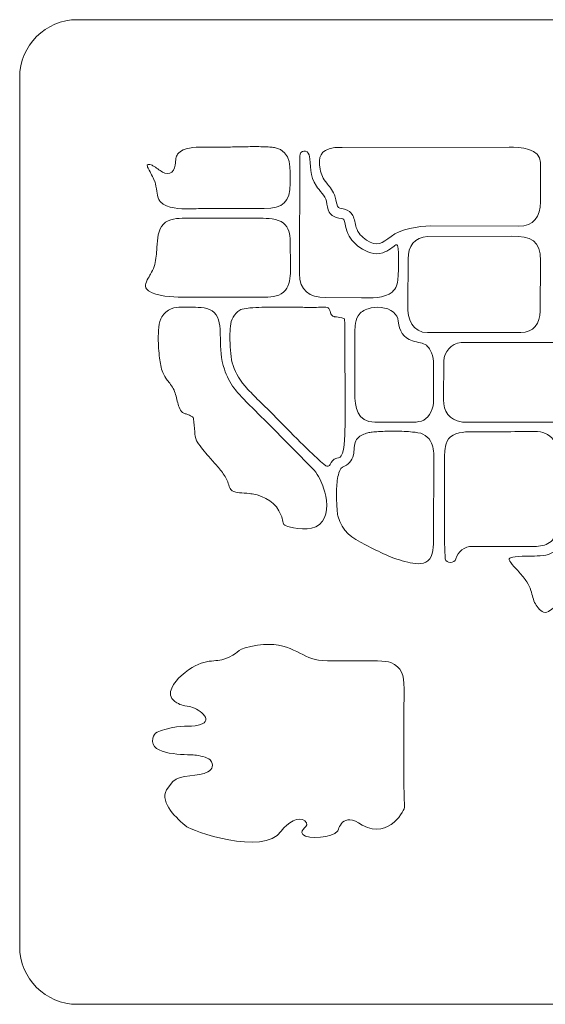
# Model space of a CAD drawing. Header units: millimetres. Extents: x -235 to 235, y -171 to 171.
# Tile 1 of 5: x -235 to -52, y -171 to 171. Entities that reach past the tile are written whole.
import ezdxf

# ---------------------------------------------------------------- set-up
doc = ezdxf.new("R2010")
doc.units = ezdxf.units.MM
doc.header["$MEASUREMENT"] = 0
doc.layers.add('Layer 1', color=7, linetype='Continuous')

msp = doc.modelspace()

# ---------------------------------------------------------------- linework, layer by layer
at = {"layer": 'Layer 1', "lineweight": 20}
for points, knots in [([(-215.0107, 170.942), (-215.0107, 170.942), (214.9893, 170.942), (214.9893, 170.942), (225.9893, 170.942), (234.9893, 161.942), (234.9893, 150.942), (234.9893, 150.942), (234.9893, -151.058), (234.9893, -151.058), (234.9893, -162.0579), (225.9893, -171.058), (214.9893, -171.058), (214.9893, -171.058), (-215.0107, -171.058), (-215.0107, -171.058), (-226.0107, -171.058), (-235.0107, -162.0579), (-235.0107, -151.058), (-235.0107, -151.058), (-235.0107, 150.942), (-235.0107, 150.942), (-235.0107, 161.942), (-226.0107, 170.942), (-215.0107, 170.942)], [0, 0, 0, 0, 0.125, 0.125, 0.125, 0.25, 0.25, 0.25, 0.375, 0.375, 0.375, 0.5, 0.5, 0.5, 0.625, 0.625, 0.625, 0.75, 0.75, 0.75, 0.875, 0.875, 0.875, 1, 1, 1, 1]), ([(-146.4971, 126.4979), (-140.2627, 125.2406), (-141.1195, 118.9946), (-141.1094, 114.1756), (-141.0956, 107.5678), (-143.5872, 105.3952), (-150.0895, 105.3915), (-156.6564, 105.3877), (-163.2232, 105.3747), (-169.7901, 105.3747), (-171.9113, 105.3747), (-174.0335, 105.2444), (-176.156, 105.2286), (-179.1882, 105.2062), (-183.8604, 105.3152), (-186.1004, 107.686), (-186.3998, 108.0028), (-186.6264, 108.3584), (-186.8002, 108.7575), (-187.1494, 109.5601), (-187.2793, 110.5096), (-187.4032, 111.3713), (-187.5717, 112.5448), (-187.7391, 113.6737), (-188.1144, 114.8053), (-188.1263, 114.8414), (-188.1382, 114.8715), (-188.154, 114.906), (-188.8216, 116.3665), (-189.5507, 117.7389), (-190.3173, 119.1455), (-190.4965, 119.4741), (-190.711, 119.9396), (-190.7298, 120.3208), (-190.7328, 120.381), (-190.7326, 120.5242), (-190.6845, 120.5738), (-190.5839, 120.678), (-190.2674, 120.6843), (-190.1384, 120.6769), (-189.6596, 120.6492), (-189.149, 120.4481), (-188.7352, 120.2151), (-187.595, 119.5732), (-186.5787, 118.6944), (-185.4612, 118.0062), (-185.4243, 117.9835), (-185.3916, 117.9662), (-185.3522, 117.9481), (-184.3362, 117.4845), (-183.1163, 117.2144), (-182.1568, 117.9623), (-181.1932, 118.7133), (-181.0264, 120.1256), (-180.9258, 121.2591), (-180.8754, 121.8286), (-180.8514, 122.6715), (-180.6787, 123.2058), (-180.5173, 123.7052), (-180.2652, 124.1504), (-179.9121, 124.5394), (-178.137, 126.4952), (-174.0509, 126.6761), (-171.5963, 126.7072), (-169.7025, 126.7313), (-167.8129, 126.6418), (-165.9204, 126.6418), (-164.5377, 126.6418), (-163.1506, 126.6791), (-161.7682, 126.7108), (-159.9862, 126.7517), (-158.2042, 126.7941), (-156.4219, 126.8204), (-154.466, 126.8492), (-152.5034, 126.8645), (-150.5478, 126.8142), (-149.7552, 126.7938), (-148.9602, 126.7629), (-148.1695, 126.7026), (-147.6178, 126.6606), (-147.0398, 126.6074), (-146.4971, 126.4979)], [0, 0, 0, 0, 0.03703704, 0.03703704, 0.03703704, 0.07407407, 0.07407407, 0.07407407, 0.11111111, 0.11111111, 0.11111111, 0.14814815, 0.14814815, 0.14814815, 0.18518519, 0.18518519, 0.18518519, 0.22222222, 0.22222222, 0.22222222, 0.25925926, 0.25925926, 0.25925926, 0.2962963, 0.2962963, 0.2962963, 0.33333333, 0.33333333, 0.33333333, 0.37037037, 0.37037037, 0.37037037, 0.40740741, 0.40740741, 0.40740741, 0.44444444, 0.44444444, 0.44444444, 0.48148148, 0.48148148, 0.48148148, 0.51851852, 0.51851852, 0.51851852, 0.55555556, 0.55555556, 0.55555556, 0.59259259, 0.59259259, 0.59259259, 0.62962963, 0.62962963, 0.62962963, 0.66666667, 0.66666667, 0.66666667, 0.7037037, 0.7037037, 0.7037037, 0.74074074, 0.74074074, 0.74074074, 0.77777778, 0.77777778, 0.77777778, 0.81481481, 0.81481481, 0.81481481, 0.85185185, 0.85185185, 0.85185185, 0.88888889, 0.88888889, 0.88888889, 0.92592593, 0.92592593, 0.92592593, 0.96296296, 0.96296296, 0.96296296, 1, 1, 1, 1]), ([(-65.0136, 126.6467), (-61.3608, 126.6492), (-54.1548, 126.297), (-54.1464, 121.3334), (-54.1464, 121.3334), (-54.1223, 107.639), (-54.1223, 107.639), (-54.1138, 102.5479), (-56.4898, 99.2373), (-61.8455, 99.2463), (-61.8455, 99.2463), (-92.3129, 99.3009), (-92.3129, 99.3009), (-96.357, 99.308), (-103.0007, 98.1746), (-106.0639, 95.6928), (-109.1054, 93.2285), (-110.9098, 92.0072), (-114.5443, 94.3752), (-116.252, 95.4877), (-117.4749, 96.8129), (-118.134, 98.757), (-118.3701, 99.4535), (-118.5151, 100.163), (-118.6763, 100.8786), (-118.8354, 101.5853), (-119.0157, 102.3064), (-119.3716, 102.9435), (-120.0308, 104.1235), (-120.8565, 104.8392), (-122.1863, 105.1263), (-122.9105, 105.2826), (-123.6709, 105.2807), (-124.3025, 105.7146), (-124.8763, 106.1088), (-125.0944, 107.7505), (-125.2306, 108.396), (-125.3563, 108.9912), (-125.5059, 109.5869), (-125.7505, 110.1457), (-126.1197, 110.9889), (-126.5603, 111.7746), (-127.092, 112.5258), (-127.5043, 113.1083), (-127.9583, 113.6469), (-128.4067, 114.2005), (-129.6965, 115.7933), (-130.267, 117.0382), (-130.6902, 119.0691), (-131.5529, 123.2096), (-130.4781, 125.6895), (-126.1087, 126.444), (-125.7891, 126.4991), (-125.4032, 126.5112), (-125.0787, 126.5283), (-124.3899, 126.5647), (-123.6992, 126.604), (-123.0096, 126.6044), (-123.0096, 126.6044), (-65.0136, 126.6467), (-65.0136, 126.6467)], [0, 0, 0, 0, 0.05, 0.05, 0.05, 0.1, 0.1, 0.1, 0.15, 0.15, 0.15, 0.2, 0.2, 0.2, 0.25, 0.25, 0.25, 0.3, 0.3, 0.3, 0.35, 0.35, 0.35, 0.4, 0.4, 0.4, 0.45, 0.45, 0.45, 0.5, 0.5, 0.5, 0.55, 0.55, 0.55, 0.6, 0.6, 0.6, 0.65, 0.65, 0.65, 0.7, 0.7, 0.7, 0.75, 0.75, 0.75, 0.8, 0.8, 0.8, 0.85, 0.85, 0.85, 0.9, 0.9, 0.9, 0.95, 0.95, 0.95, 1, 1, 1, 1]), ([(-131.9902, 113.1432), (-130.8982, 111.5423), (-128.9851, 109.7741), (-128.5157, 107.867), (-128.212, 106.6332), (-128.1738, 105.1656), (-127.5348, 104.0598), (-126.8098, 102.8049), (-125.5168, 102.2906), (-124.1555, 102.0288), (-122.9597, 101.7986), (-122.5316, 102.0838), (-122.2154, 100.8471), (-121.9354, 99.7504), (-121.7347, 98.6258), (-121.3878, 97.5481), (-120.5731, 95.0174), (-119.0248, 93.397), (-116.8923, 91.8691), (-114.5187, 90.1685), (-111.7936, 89.0553), (-108.8854, 89.9933), (-107.9085, 90.3083), (-107.0357, 90.8119), (-106.1959, 91.3931), (-104.5881, 92.5058), (-103.8541, 93.8868), (-103.5498, 91.3053), (-103.1921, 88.27), (-103.6375, 81.6567), (-103.6625, 81.1448), (-103.7522, 79.3138), (-104.2636, 77.5744), (-105.6941, 76.3456), (-108.251, 74.1492), (-113.1138, 74.2163), (-116.2945, 74.3236), (-116.2945, 74.3236), (-128.7898, 74.414), (-128.7898, 74.414), (-134.4412, 74.4486), (-137.8388, 76.9688), (-137.8691, 82.734), (-137.8691, 82.734), (-137.7875, 123.4944), (-137.7875, 123.4944), (-137.7828, 125.9083), (-134.9108, 125.6816), (-134.5492, 124.0539), (-133.7186, 120.3128), (-134.4182, 116.7022), (-131.9902, 113.1432)], [0, 0, 0, 0, 0.05882353, 0.05882353, 0.05882353, 0.11764706, 0.11764706, 0.11764706, 0.17647059, 0.17647059, 0.17647059, 0.23529412, 0.23529412, 0.23529412, 0.29411765, 0.29411765, 0.29411765, 0.35294118, 0.35294118, 0.35294118, 0.41176471, 0.41176471, 0.41176471, 0.47058824, 0.47058824, 0.47058824, 0.52941176, 0.52941176, 0.52941176, 0.58823529, 0.58823529, 0.58823529, 0.64705882, 0.64705882, 0.64705882, 0.70588235, 0.70588235, 0.70588235, 0.76470588, 0.76470588, 0.76470588, 0.82352941, 0.82352941, 0.82352941, 0.88235294, 0.88235294, 0.88235294, 0.94117647, 0.94117647, 0.94117647, 1, 1, 1, 1]), ([(-140.9836, 83.6363), (-141.0664, 81.4581), (-141.3326, 78.7022), (-142.7512, 76.939), (-144.3874, 74.9055), (-147.2997, 74.5492), (-149.7375, 74.5503), (-149.7375, 74.5503), (-178.5843, 74.5639), (-178.5843, 74.5639), (-181.9639, 74.5655), (-187.4241, 74.8387), (-190.2271, 76.7691), (-190.7686, 77.1419), (-191.2979, 77.6388), (-191.3735, 78.3274), (-191.5075, 79.5488), (-190.1502, 81.5537), (-189.5545, 82.592), (-189.0759, 83.4262), (-188.617, 84.2939), (-188.3267, 85.2138), (-187.7445, 87.0589), (-187.5723, 89.0462), (-187.4381, 90.9679), (-187.2625, 93.4832), (-187.189, 96.9706), (-185.7706, 99.1284), (-184.2087, 101.505), (-181.2165, 101.9477), (-178.5847, 101.9481), (-178.5847, 101.9481), (-151.4969, 101.9521), (-151.4969, 101.9521), (-148.9902, 101.9525), (-145.5004, 101.8729), (-143.4215, 100.2877), (-141.5212, 98.8385), (-141.1066, 96.3763), (-141.1057, 94.1255), (-141.105, 92.253), (-141.0481, 90.3831), (-141.0007, 88.5115), (-140.9596, 86.8901), (-140.9218, 85.2575), (-140.9836, 83.6363)], [0, 0, 0, 0, 0.06666667, 0.06666667, 0.06666667, 0.13333333, 0.13333333, 0.13333333, 0.2, 0.2, 0.2, 0.26666667, 0.26666667, 0.26666667, 0.33333333, 0.33333333, 0.33333333, 0.4, 0.4, 0.4, 0.46666667, 0.46666667, 0.46666667, 0.53333333, 0.53333333, 0.53333333, 0.6, 0.6, 0.6, 0.66666667, 0.66666667, 0.66666667, 0.73333333, 0.73333333, 0.73333333, 0.8, 0.8, 0.8, 0.86666667, 0.86666667, 0.86666667, 0.93333333, 0.93333333, 0.93333333, 1, 1, 1, 1]), ([(-64.2044, 95.7504), (-57.4982, 95.7811), (-54.1049, 94.3), (-54.1464, 87.1402), (-54.1464, 87.1402), (-54.2475, 69.7085), (-54.2475, 69.7085), (-54.2722, 65.4571), (-56.5132, 62.2631), (-61.0394, 62.2598), (-61.0394, 62.2598), (-93.3782, 62.2339), (-93.3782, 62.2339), (-98.6015, 62.2298), (-100.3201, 67.0709), (-100.2841, 71.6357), (-100.2841, 71.6357), (-100.156, 87.8499), (-100.156, 87.8499), (-100.1223, 92.1354), (-97.9333, 95.5958), (-93.3436, 95.6163), (-93.3436, 95.6163), (-64.2044, 95.7504), (-64.2044, 95.7504)], [0, 0, 0, 0, 0.125, 0.125, 0.125, 0.25, 0.25, 0.25, 0.375, 0.375, 0.375, 0.5, 0.5, 0.5, 0.625, 0.625, 0.625, 0.75, 0.75, 0.75, 0.875, 0.875, 0.875, 1, 1, 1, 1]), ([(-149.0734, 31.0384), (-149.0734, 31.0384), (-132.7088, 14.4673), (-132.7088, 14.4673), (-131.3043, 12.619), (-130.2057, 10.3924), (-129.4691, 8.1983), (-128.3351, 4.8207), (-127.5814, -0.1661), (-129.8465, -3.2557), (-132.4098, -6.7521), (-137.7578, -6.0995), (-141.3982, -5.1827), (-141.8233, -5.0756), (-143.0705, -4.7724), (-143.3196, -4.3447), (-143.4539, -4.1141), (-143.5301, -3.642), (-143.5848, -3.3801), (-143.742, -2.6261), (-143.9314, -1.9336), (-144.2201, -1.2163), (-145.9819, 3.1607), (-149.6854, 5.4271), (-154.2303, 6.2136), (-154.594, 6.2765), (-154.96, 6.3249), (-155.327, 6.3642), (-156.4442, 6.4836), (-157.5693, 6.5106), (-158.6847, 6.6339), (-159.5528, 6.73), (-160.4926, 6.8947), (-161.2644, 7.3237), (-161.6063, 7.5137), (-161.8524, 7.9913), (-162.0062, 8.333), (-162.3077, 9.0024), (-162.5222, 9.7321), (-162.7791, 10.422), (-163.0219, 11.0742), (-163.3012, 11.7201), (-163.6869, 12.3019), (-164.4879, 13.5099), (-165.4287, 14.6689), (-166.3615, 15.7777), (-167.3072, 16.9016), (-168.2829, 17.998), (-169.2554, 19.0985), (-170.94, 21.0052), (-171.9302, 22.212), (-173.3984, 24.3684), (-173.4462, 24.4857), (-173.5106, 24.5903), (-173.593, 24.6946), (-173.9862, 25.648), (-174.1353, 26.7995), (-174.2381, 27.8125), (-174.3906, 29.3137), (-174.4662, 30.8194), (-174.6333, 32.3211), (-174.672, 32.6682), (-174.8679, 32.9483), (-175.1806, 33.1037), (-175.3681, 33.197), (-175.5549, 33.2921), (-175.7419, 33.3866), (-175.9537, 33.4936), (-176.196, 33.6307), (-176.4131, 33.7207), (-176.7934, 33.8786), (-177.1234, 33.9774), (-177.5221, 34.0658), (-177.708, 34.107), (-177.8581, 34.1547), (-178.0342, 34.2303), (-179.2587, 34.756), (-179.8378, 36.652), (-180.1534, 37.8198), (-180.3654, 38.6041), (-180.535, 39.3981), (-180.7286, 40.1869), (-180.8987, 40.8805), (-181.0965, 41.6429), (-181.4167, 42.2827), (-181.7674, 42.9832), (-182.1675, 43.6434), (-182.6217, 44.2814), (-182.9832, 44.7891), (-183.3724, 45.272), (-183.7525, 45.7653), (-184.4033, 46.6097), (-184.9033, 47.3825), (-185.3057, 48.3779), (-185.9401, 49.9468), (-186.2482, 51.759), (-186.4496, 53.4305), (-186.7197, 55.6709), (-186.8724, 57.9781), (-186.8788, 60.234), (-186.8844, 62.1665), (-186.7722, 66.0943), (-185.6589, 67.7234), (-184.8108, 68.9642), (-183.8065, 70.0073), (-182.3809, 70.5566), (-181.2873, 70.9779), (-180.0648, 71.0732), (-178.9029, 71.0977), (-177.2631, 71.1323), (-175.6079, 71.0466), (-173.9652, 71.0412), (-171.4593, 71.0328), (-168.3622, 70.671), (-166.8132, 68.4258), (-165.3919, 66.3659), (-165.3882, 62.8622), (-165.3374, 60.4425), (-165.2596, 56.736), (-165.2071, 53.0753), (-163.9374, 49.5368), (-163.0796, 47.1459), (-162.0898, 44.9678), (-160.5535, 42.9318), (-159.5433, 41.5928), (-158.3661, 40.3747), (-157.2065, 39.1658), (-154.5514, 36.3977), (-151.8413, 33.6937), (-149.0734, 31.0384)], [0, 0, 0, 0, 0.02325581, 0.02325581, 0.02325581, 0.04651163, 0.04651163, 0.04651163, 0.06976744, 0.06976744, 0.06976744, 0.09302326, 0.09302326, 0.09302326, 0.11627907, 0.11627907, 0.11627907, 0.13953488, 0.13953488, 0.13953488, 0.1627907, 0.1627907, 0.1627907, 0.18604651, 0.18604651, 0.18604651, 0.20930233, 0.20930233, 0.20930233, 0.23255814, 0.23255814, 0.23255814, 0.25581395, 0.25581395, 0.25581395, 0.27906977, 0.27906977, 0.27906977, 0.30232558, 0.30232558, 0.30232558, 0.3255814, 0.3255814, 0.3255814, 0.34883721, 0.34883721, 0.34883721, 0.37209302, 0.37209302, 0.37209302, 0.39534884, 0.39534884, 0.39534884, 0.41860465, 0.41860465, 0.41860465, 0.44186047, 0.44186047, 0.44186047, 0.46511628, 0.46511628, 0.46511628, 0.48837209, 0.48837209, 0.48837209, 0.51162791, 0.51162791, 0.51162791, 0.53488372, 0.53488372, 0.53488372, 0.55813953, 0.55813953, 0.55813953, 0.58139535, 0.58139535, 0.58139535, 0.60465116, 0.60465116, 0.60465116, 0.62790698, 0.62790698, 0.62790698, 0.65116279, 0.65116279, 0.65116279, 0.6744186, 0.6744186, 0.6744186, 0.69767442, 0.69767442, 0.69767442, 0.72093023, 0.72093023, 0.72093023, 0.74418605, 0.74418605, 0.74418605, 0.76744186, 0.76744186, 0.76744186, 0.79069767, 0.79069767, 0.79069767, 0.81395349, 0.81395349, 0.81395349, 0.8372093, 0.8372093, 0.8372093, 0.86046512, 0.86046512, 0.86046512, 0.88372093, 0.88372093, 0.88372093, 0.90697674, 0.90697674, 0.90697674, 0.93023256, 0.93023256, 0.93023256, 0.95348837, 0.95348837, 0.95348837, 0.97674419, 0.97674419, 0.97674419, 1, 1, 1, 1]), ([(-124.8978, 18.6207), (-126.2301, 18.2095), (-126.8046, 17.4564), (-127.1881, 16.4478), (-127.304, 16.1429), (-127.5358, 15.9308), (-127.8497, 15.8424), (-128.1637, 15.7539), (-128.472, 15.8138), (-128.7301, 16.0132), (-129.547, 16.6445), (-130.38, 17.4106), (-131.0229, 17.9854), (-133.2308, 19.9595), (-135.3686, 22.0412), (-137.4759, 24.1225), (-140.7047, 27.3115), (-143.8535, 30.5634), (-147.0301, 33.8022), (-148.8221, 35.6294), (-150.6914, 37.3876), (-152.5086, 39.1911), (-153.9666, 40.638), (-155.4279, 42.1225), (-156.7597, 43.687), (-161.6028, 49.3763), (-161.9817, 53.8705), (-161.9918, 61.059), (-161.9947, 63.1365), (-161.9666, 65.7997), (-160.9147, 67.6566), (-160.3493, 68.655), (-159.5213, 69.4167), (-158.5943, 70.0758), (-157.9006, 70.5689), (-154.9628, 70.8222), (-154.0955, 70.8889), (-151.3117, 71.1029), (-148.476, 71.1393), (-145.6843, 71.1453), (-143.1314, 71.1508), (-140.5786, 71.1153), (-138.0263, 71.0681), (-136.2889, 71.036), (-134.5415, 70.9817), (-132.8046, 70.9825), (-131.7333, 70.983), (-130.672, 71.0787), (-129.606, 71.0885), (-129.1016, 71.0931), (-128.3542, 71.0825), (-127.9099, 70.8097), (-127.5849, 70.6101), (-127.408, 70.2565), (-127.288, 69.9068), (-127.1522, 69.511), (-127.143, 69.1035), (-126.9502, 68.7258), (-126.733, 68.3003), (-126.3776, 68.0434), (-125.9541, 67.8465), (-125.8591, 67.8025), (-125.7724, 67.777), (-125.6686, 67.7629), (-124.8541, 67.6518), (-123.9952, 67.5732), (-123.1913, 67.4151), (-122.9928, 67.3762), (-122.5384, 67.2816), (-122.3889, 67.1271), (-122.1552, 66.8858), (-122.1304, 65.886), (-122.1223, 65.5795), (-122.1223, 65.5795), (-122.0404, 30.8961), (-122.0404, 30.8961), (-122.0407, 28.6163), (-122.051, 21.2074), (-123.3676, 19.4161), (-123.9109, 18.677), (-124.0077, 18.8955), (-124.8978, 18.6207)], [0, 0, 0, 0, 0.03703704, 0.03703704, 0.03703704, 0.07407407, 0.07407407, 0.07407407, 0.11111111, 0.11111111, 0.11111111, 0.14814815, 0.14814815, 0.14814815, 0.18518519, 0.18518519, 0.18518519, 0.22222222, 0.22222222, 0.22222222, 0.25925926, 0.25925926, 0.25925926, 0.2962963, 0.2962963, 0.2962963, 0.33333333, 0.33333333, 0.33333333, 0.37037037, 0.37037037, 0.37037037, 0.40740741, 0.40740741, 0.40740741, 0.44444444, 0.44444444, 0.44444444, 0.48148148, 0.48148148, 0.48148148, 0.51851852, 0.51851852, 0.51851852, 0.55555556, 0.55555556, 0.55555556, 0.59259259, 0.59259259, 0.59259259, 0.62962963, 0.62962963, 0.62962963, 0.66666667, 0.66666667, 0.66666667, 0.7037037, 0.7037037, 0.7037037, 0.74074074, 0.74074074, 0.74074074, 0.77777778, 0.77777778, 0.77777778, 0.81481481, 0.81481481, 0.81481481, 0.85185185, 0.85185185, 0.85185185, 0.88888889, 0.88888889, 0.88888889, 0.92592593, 0.92592593, 0.92592593, 0.96296296, 0.96296296, 0.96296296, 1, 1, 1, 1]), ([(-114.0085, 70.5607), (-111.4487, 71.4657), (-107.3694, 71.1829), (-105.2398, 69.3817), (-104.2499, 68.5445), (-103.7246, 67.4571), (-103.5757, 66.1763), (-103.1939, 62.891), (-101.9019, 60.474), (-98.66, 59.3856), (-97.7189, 59.0696), (-96.7576, 58.9023), (-95.7955, 58.6754), (-95.1322, 58.5188), (-94.3472, 58.308), (-93.7961, 57.8909), (-93.72, 57.8332), (-93.6474, 57.771), (-93.5794, 57.7041), (-93.1186, 57.2509), (-92.7336, 56.7379), (-92.4207, 56.1728), (-91.7872, 55.0289), (-91.2893, 53.6556), (-91.2865, 52.1928), (-91.2865, 52.1928), (-91.2602, 38.9003), (-91.2602, 38.9003), (-91.2576, 37.464), (-91.5361, 36.0526), (-92.1211, 34.799), (-93.4781, 31.891), (-95.5272, 31.1628), (-98.3494, 31.1628), (-98.3494, 31.1628), (-111.6811, 31.1633), (-111.6811, 31.1633), (-117.9648, 31.1634), (-118.6655, 36.3258), (-118.6568, 41.3555), (-118.6465, 47.3362), (-118.6626, 53.317), (-118.6577, 59.2978), (-118.6563, 61.0612), (-118.688, 62.9051), (-118.4996, 64.6578), (-118.3715, 65.8496), (-118.12, 67.1098), (-117.4626, 68.1328), (-116.6623, 69.3783), (-115.3709, 70.0791), (-114.0085, 70.5607)], [0, 0, 0, 0, 0.05882353, 0.05882353, 0.05882353, 0.11764706, 0.11764706, 0.11764706, 0.17647059, 0.17647059, 0.17647059, 0.23529412, 0.23529412, 0.23529412, 0.29411765, 0.29411765, 0.29411765, 0.35294118, 0.35294118, 0.35294118, 0.41176471, 0.41176471, 0.41176471, 0.47058824, 0.47058824, 0.47058824, 0.52941176, 0.52941176, 0.52941176, 0.58823529, 0.58823529, 0.58823529, 0.64705882, 0.64705882, 0.64705882, 0.70588235, 0.70588235, 0.70588235, 0.76470588, 0.76470588, 0.76470588, 0.82352941, 0.82352941, 0.82352941, 0.88235294, 0.88235294, 0.88235294, 0.94117647, 0.94117647, 0.94117647, 1, 1, 1, 1]), ([(-81.7654, 58.8186), (-81.7654, 58.8186), (-50.6135, 58.8405), (-50.6135, 58.8405), (-47.7937, 58.8424), (-44.8829, 58.4341), (-43.1374, 55.9113), (-42.0538, 54.3455), (-41.6918, 52.202), (-41.6918, 50.3434), (-41.6918, 50.3434), (-41.6918, 39.2502), (-41.6918, 39.2502), (-41.6918, 37.4173), (-42.2058, 35.5654), (-43.0441, 34.1836), (-44.0862, 32.4658), (-45.8138, 31.6993), (-47.7308, 31.3555), (-48.3646, 31.2418), (-49.1185, 31.1892), (-49.7632, 31.1887), (-49.7632, 31.1887), (-79.7654, 31.1633), (-79.7654, 31.1633), (-80.4271, 31.1627), (-81.1006, 31.1546), (-81.7564, 31.2511), (-85.6963, 31.8314), (-87.9164, 35.0359), (-87.8676, 38.9313), (-87.8676, 38.9313), (-87.6984, 52.3213), (-87.6984, 52.3213), (-87.6558, 55.7112), (-85.3154, 58.3098), (-81.7654, 58.8186)], [0, 0, 0, 0, 0.08333333, 0.08333333, 0.08333333, 0.16666667, 0.16666667, 0.16666667, 0.25, 0.25, 0.25, 0.33333333, 0.33333333, 0.33333333, 0.41666667, 0.41666667, 0.41666667, 0.5, 0.5, 0.5, 0.58333333, 0.58333333, 0.58333333, 0.66666667, 0.66666667, 0.66666667, 0.75, 0.75, 0.75, 0.83333333, 0.83333333, 0.83333333, 0.91666667, 0.91666667, 0.91666667, 1, 1, 1, 1]), ([(-114.1154, 27.4137), (-115.3198, 27.067), (-116.7258, 26.5235), (-117.6244, 25.6122), (-118.2173, 25.0111), (-118.5098, 24.3334), (-118.6701, 23.5145), (-118.7583, 23.0647), (-118.8018, 22.6052), (-118.8401, 22.149), (-118.9069, 21.3556), (-118.9592, 20.5669), (-119.1404, 19.7886), (-119.6354, 17.6608), (-120.9624, 16.3767), (-122.9207, 15.4928), (-123.699, 15.1416), (-124.1644, 13.6327), (-124.3531, 12.8873), (-124.7903, 11.1612), (-124.9293, 9.215), (-124.9805, 7.4383), (-125.0354, 5.5283), (-124.981, 3.5977), (-124.8469, 1.6916), (-124.7983, 1.0008), (-124.7392, 0.3086), (-124.6595, -0.3794), (-124.6236, -0.6896), (-124.5869, -1.0898), (-124.5103, -1.3913), (-123.0546, -7.1276), (-119.7847, -8.902), (-114.935, -11.4308), (-110.1344, -13.934), (-105.5632, -16.2901), (-100.2401, -17.529), (-98.2096, -18.0017), (-95.0221, -18.5446), (-93.2652, -17.0454), (-91.3803, -15.437), (-91.2887, -11.561), (-91.2791, -9.3028), (-91.2791, -9.3028), (-91.1587, 18.9929), (-91.1587, 18.9929), (-91.1509, 20.8364), (-91.4038, 22.9091), (-92.3419, 24.5365), (-92.9782, 25.6405), (-93.8865, 26.4274), (-95.0106, 27.0125), (-95.8011, 27.424), (-97.6684, 27.6288), (-98.5595, 27.7202), (-100.5396, 27.923), (-102.5605, 27.997), (-104.5503, 28.0174), (-106.4885, 28.0374), (-108.4421, 28.0033), (-110.3768, 27.8816), (-111.1368, 27.8337), (-111.9005, 27.7725), (-112.6563, 27.6775), (-113.1299, 27.6179), (-113.6563, 27.5459), (-114.1154, 27.4137)], [0, 0, 0, 0, 0.04545455, 0.04545455, 0.04545455, 0.09090909, 0.09090909, 0.09090909, 0.13636364, 0.13636364, 0.13636364, 0.18181818, 0.18181818, 0.18181818, 0.22727273, 0.22727273, 0.22727273, 0.27272727, 0.27272727, 0.27272727, 0.31818182, 0.31818182, 0.31818182, 0.36363636, 0.36363636, 0.36363636, 0.40909091, 0.40909091, 0.40909091, 0.45454545, 0.45454545, 0.45454545, 0.5, 0.5, 0.5, 0.54545455, 0.54545455, 0.54545455, 0.59090909, 0.59090909, 0.59090909, 0.63636364, 0.63636364, 0.63636364, 0.68181818, 0.68181818, 0.68181818, 0.72727273, 0.72727273, 0.72727273, 0.77272727, 0.77272727, 0.77272727, 0.81818182, 0.81818182, 0.81818182, 0.86363636, 0.86363636, 0.86363636, 0.90909091, 0.90909091, 0.90909091, 0.95454545, 0.95454545, 0.95454545, 1, 1, 1, 1]), ([(-48.2226, -4.5112), (-48.222, -5.0895), (-48.3126, -5.7145), (-48.4318, -6.2808), (-48.7962, -8.0134), (-49.4961, -9.6554), (-51.0077, -10.678), (-52.4643, -11.6632), (-54.43, -12.0078), (-56.1485, -12.0078), (-56.1485, -12.0078), (-77.8979, -12.0078), (-77.8979, -12.0078), (-80.4396, -12.0078), (-82.9513, -13.8065), (-83.574, -16.335), (-83.9688, -17.9381), (-87.0176, -18.0268), (-87.2126, -16.3766), (-87.3651, -15.0868), (-87.4791, -11.3232), (-87.4805, -9.8961), (-87.4805, -9.8961), (-87.5067, 16.7257), (-87.5067, 16.7257), (-87.5084, 18.424), (-87.4977, 20.2082), (-87.2647, 21.8913), (-87.1008, 23.0752), (-86.7953, 24.329), (-86.0785, 25.309), (-84.4131, 27.5859), (-80.6802, 27.802), (-78.1303, 27.8002), (-70.8405, 27.7951), (-63.5509, 27.8552), (-56.2612, 27.8826), (-53.2976, 27.8938), (-51.3524, 27.2122), (-49.5241, 24.8332), (-49.2668, 24.4983), (-49.0558, 24.135), (-48.8874, 23.748), (-48.4085, 22.6476), (-48.2526, 21.3856), (-48.2513, 20.1971), (-48.2513, 20.1971), (-48.2226, -4.5112), (-48.2226, -4.5112)], [0, 0, 0, 0, 0.0625, 0.0625, 0.0625, 0.125, 0.125, 0.125, 0.1875, 0.1875, 0.1875, 0.25, 0.25, 0.25, 0.3125, 0.3125, 0.3125, 0.375, 0.375, 0.375, 0.4375, 0.4375, 0.4375, 0.5, 0.5, 0.5, 0.5625, 0.5625, 0.5625, 0.625, 0.625, 0.625, 0.6875, 0.6875, 0.6875, 0.75, 0.75, 0.75, 0.8125, 0.8125, 0.8125, 0.875, 0.875, 0.875, 0.9375, 0.9375, 0.9375, 1, 1, 1, 1]), ([(5.3798, -3.0361), (11.7178, -3.016), (13.8918, -5.1781), (13.7423, -11.1731), (13.7423, -11.1731), (13.3208, -28.0744), (13.3208, -28.0744), (13.1732, -33.9901), (11.2133, -35.5169), (5.2465, -36.883), (2.9057, -37.419), (0.2263, -39.4067), (-1.5789, -40.9462), (-2.7521, -41.9467), (-3.8805, -43.0313), (-4.9142, -44.1757), (-5.695, -45.04), (-6.5496, -46.0627), (-7.114, -47.0844), (-8.6067, -49.7868), (-9.9281, -52.7121), (-10.494, -55.7652), (-10.672, -56.725), (-10.7678, -57.677), (-10.8247, -58.6503), (-10.8691, -59.4075), (-10.8895, -60.1721), (-10.9746, -60.9256), (-11.0288, -61.4044), (-11.1111, -61.8596), (-11.2341, -62.3072), (-11.3133, -62.5954), (-11.4945, -62.8124), (-11.7639, -62.9419), (-12.0333, -63.0713), (-12.316, -63.077), (-12.5906, -62.9586), (-15.1416, -61.8586), (-17.4475, -58.3568), (-18.7402, -56.2959), (-19.0825, -55.7504), (-19.4136, -55.1923), (-19.5961, -54.5706), (-19.6757, -54.2996), (-19.7357, -54.0202), (-19.8, -53.7452), (-19.9025, -53.3072), (-20.0137, -52.8743), (-20.14, -52.4424), (-20.8264, -50.0945), (-22.6386, -47.7395), (-24.2307, -45.9168), (-25.2317, -44.7707), (-26.2918, -43.677), (-27.3692, -42.6028), (-28.2075, -41.767), (-29.0698, -40.9457), (-29.8902, -40.0933), (-32.7827, -37.0884), (-38.4764, -31.0696), (-42.7184, -30.6039), (-44.4276, -30.4163), (-45.9581, -30.9202), (-47.4043, -31.787), (-48.4598, -32.4197), (-49.3858, -33.1944), (-50.3828, -33.9052), (-50.9775, -34.3292), (-51.8159, -34.8922), (-52.5666, -34.9396), (-54.0065, -35.0304), (-55.3028, -32.9975), (-55.9213, -31.9619), (-56.3365, -31.267), (-56.5881, -30.5618), (-56.8001, -29.7849), (-57.0228, -28.9689), (-57.2016, -28.1539), (-57.4697, -27.3487), (-57.8263, -26.2774), (-58.3047, -25.2997), (-58.9252, -24.3557), (-59.7258, -23.1377), (-60.584, -22.0557), (-61.5616, -20.9779), (-62.3689, -20.0879), (-63.1942, -19.2255), (-63.9749, -18.31), (-65.6204, -16.3799), (-65.4051, -15.9165), (-62.9367, -15.5892), (-61.3478, -15.3787), (-59.6409, -15.391), (-58.0369, -15.3745), (-55.9784, -15.3532), (-52.5256, -15.4028), (-50.6737, -14.5268), (-48.767, -13.6247), (-47.189, -12.3632), (-46.1401, -10.5099), (-45.1413, -8.7449), (-44.7801, -6.7216), (-44.6293, -4.7226), (-44.6293, -4.7226), (-44.6773, 11.969), (-44.6773, 11.969), (-44.6053, 14.2627), (-44.3308, 16.9435), (-43.0109, 18.8937), (-42.7107, 19.3372), (-42.36, 19.7392), (-41.9599, 20.0951), (-41.1251, 20.8381), (-39.8985, 21.2811), (-38.8164, 21.4898), (-37.4453, 21.7541), (-35.9732, 21.7216), (-34.6222, 21.3631), (-32.2425, 20.7316), (-30.4791, 19.0261), (-29.7715, 16.6647), (-29.1937, 14.7358), (-29.2018, 12.8287), (-29.314, 10.8405), (-29.4236, 8.8977), (-29.6264, 6.9099), (-29.2679, 4.9813), (-28.7777, 2.3444), (-27.3268, 0.4467), (-25.1763, -1.1027), (-22.9174, -2.7302), (-19.5981, -2.9624), (-16.8865, -3.1072), (-16.8865, -3.1072), (5.3798, -3.0361), (5.3798, -3.0361)], [0, 0, 0, 0, 0.02222222, 0.02222222, 0.02222222, 0.04444444, 0.04444444, 0.04444444, 0.06666667, 0.06666667, 0.06666667, 0.08888889, 0.08888889, 0.08888889, 0.11111111, 0.11111111, 0.11111111, 0.13333333, 0.13333333, 0.13333333, 0.15555556, 0.15555556, 0.15555556, 0.17777778, 0.17777778, 0.17777778, 0.2, 0.2, 0.2, 0.22222222, 0.22222222, 0.22222222, 0.24444444, 0.24444444, 0.24444444, 0.26666667, 0.26666667, 0.26666667, 0.28888889, 0.28888889, 0.28888889, 0.31111111, 0.31111111, 0.31111111, 0.33333333, 0.33333333, 0.33333333, 0.35555556, 0.35555556, 0.35555556, 0.37777778, 0.37777778, 0.37777778, 0.4, 0.4, 0.4, 0.42222222, 0.42222222, 0.42222222, 0.44444444, 0.44444444, 0.44444444, 0.46666667, 0.46666667, 0.46666667, 0.48888889, 0.48888889, 0.48888889, 0.51111111, 0.51111111, 0.51111111, 0.53333333, 0.53333333, 0.53333333, 0.55555556, 0.55555556, 0.55555556, 0.57777778, 0.57777778, 0.57777778, 0.6, 0.6, 0.6, 0.62222222, 0.62222222, 0.62222222, 0.64444444, 0.64444444, 0.64444444, 0.66666667, 0.66666667, 0.66666667, 0.68888889, 0.68888889, 0.68888889, 0.71111111, 0.71111111, 0.71111111, 0.73333333, 0.73333333, 0.73333333, 0.75555556, 0.75555556, 0.75555556, 0.77777778, 0.77777778, 0.77777778, 0.8, 0.8, 0.8, 0.82222222, 0.82222222, 0.82222222, 0.84444444, 0.84444444, 0.84444444, 0.86666667, 0.86666667, 0.86666667, 0.88888889, 0.88888889, 0.88888889, 0.91111111, 0.91111111, 0.91111111, 0.93333333, 0.93333333, 0.93333333, 0.95555556, 0.95555556, 0.95555556, 0.97777778, 0.97777778, 0.97777778, 1, 1, 1, 1]), ([(-101.5319, -61.4735), (-101.5522, -67.7802), (-101.83, -98.6655), (-101.3349, -102.4234), (-101.2336, -103.1924), (-106.2494, -113.8902), (-116.0707, -108.8571), (-123.0476, -103.7116), (-124.3655, -110.611), (-124.6384, -110.9548), (-126.284, -113.0272), (-134.8941, -114.0505), (-136.6769, -112.0963), (-138.4598, -110.1421), (-133.5521, -109.4944), (-136.0494, -107.3072), (-137.9301, -105.6599), (-142.0631, -107.8397), (-144.216, -110.9092), (-150.4843, -119.846), (-175.6081, -110.5192), (-177.021, -109.3894), (-180.3952, -106.521), (-186.323, -101.3273), (-184.091, -96.539), (-184.091, -96.539), (-181.8276, -93.6262), (-181.8276, -93.6262), (-179.2901, -91.1812), (-172.8082, -92.1059), (-169.6763, -90.3141), (-168.1686, -89.4514), (-167.2831, -87.8272), (-168.9197, -86.1701), (-169.8338, -85.2446), (-172.84, -84.6002), (-174.1433, -84.4652), (-177.0911, -84.16), (-190.1772, -84.8972), (-188.7839, -78.6655), (-188.3088, -76.5405), (-186.7187, -76.2399), (-184.6332, -75.6174), (-178.1388, -73.6785), (-176.86, -75.1425), (-172.5449, -73.9419), (-166.9044, -72.3725), (-173.5666, -67.9761), (-176.0509, -67.6034), (-178.4696, -67.2406), (-179.3477, -67.1196), (-181.0891, -65.8703), (-184.6912, -63.2864), (-181.2017, -59.0084), (-178.9293, -56.9668), (-171.6603, -50.4357), (-167.6286, -52.3815), (-164.1402, -51.194), (-158.0482, -49.1204), (-160.9122, -48.113), (-154.7468, -46.784), (-141.9942, -44.035), (-138.4322, -49.9114), (-132.4057, -51.2722), (-126.8246, -52.5324), (-109.2908, -50.9248), (-106.1624, -52.3641), (-102.3826, -54.1031), (-101.5153, -56.3554), (-101.5319, -61.4735)], [0, 0, 0, 0, 0.04347826, 0.04347826, 0.04347826, 0.08695652, 0.08695652, 0.08695652, 0.13043478, 0.13043478, 0.13043478, 0.17391304, 0.17391304, 0.17391304, 0.2173913, 0.2173913, 0.2173913, 0.26086957, 0.26086957, 0.26086957, 0.30434783, 0.30434783, 0.30434783, 0.34782609, 0.34782609, 0.34782609, 0.39130435, 0.39130435, 0.39130435, 0.43478261, 0.43478261, 0.43478261, 0.47826087, 0.47826087, 0.47826087, 0.52173913, 0.52173913, 0.52173913, 0.56521739, 0.56521739, 0.56521739, 0.60869565, 0.60869565, 0.60869565, 0.65217391, 0.65217391, 0.65217391, 0.69565217, 0.69565217, 0.69565217, 0.73913043, 0.73913043, 0.73913043, 0.7826087, 0.7826087, 0.7826087, 0.82608696, 0.82608696, 0.82608696, 0.86956522, 0.86956522, 0.86956522, 0.91304348, 0.91304348, 0.91304348, 0.95652174, 0.95652174, 0.95652174, 1, 1, 1, 1])]:
    msp.add_open_spline(points, degree=3, knots=knots, dxfattribs=at)

doc.saveas('drawing.dxf')
